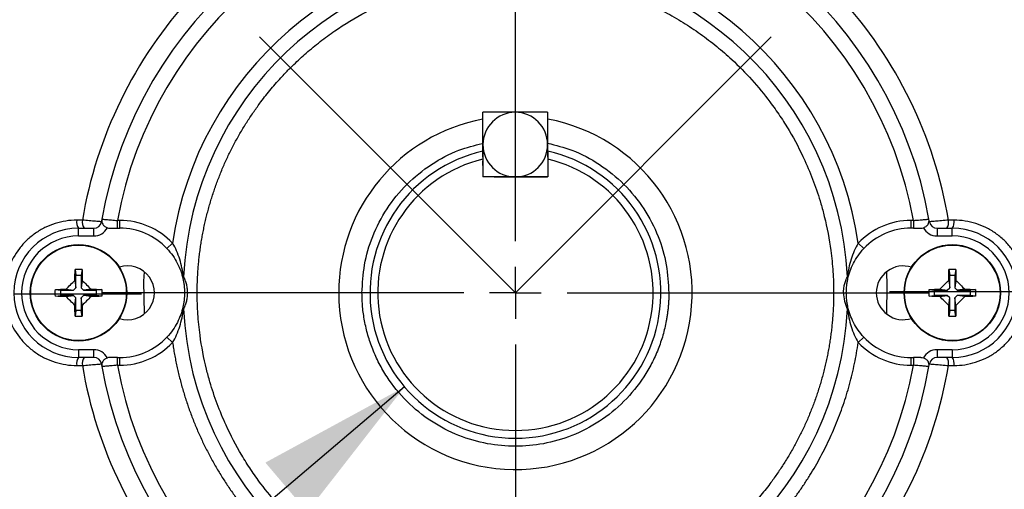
# Model space of a CAD drawing. Header units: inches. Extents: x 1.3 to 88, y 0 to 57.3.
# Tile 27 of 31: x 69.2 to 73, y 26.1 to 27.9. Entities that reach past the tile are written whole.
import ezdxf

# ---------------------------------------------------------------- set-up
doc = ezdxf.new("R2010")
doc.units = ezdxf.units.IN
doc.header["$LTSCALE"] = 2
doc.header["$MEASUREMENT"] = 0
doc.linetypes.add('SLD-Center', pattern=[1.45, 0.7, -0.25, 0.25, -0.25])
doc.linetypes.add('SLD-Solid', pattern=[0])
doc.layers.add('CENTER', color=40, linetype='SLD-Center')
doc.layers.add('DIMENSIONS', color=140, linetype='SLD-Solid', lineweight=25)
doc.styles.add('SLDTEXTSTYLE0', font='GOTHIC.TTF', dxfattribs={"width": 0.913})
doc.dimstyles.new('SLDDIMSTYLE3', dxfattribs={"dimtxt": 0.5, "dimasz": 0.6, "dimexe": 0, "dimexo": 0.0625, "dimgap": 0.125, "dimtad": 0, "dimtih": 1, "dimtoh": 1, "dimrnd": 1e-09, "dimzin": 12, "dimdsep": 46, "dimtxsty": 'SLDTEXTSTYLE0', "dimsah": 1, "dimcen": 0.09, "dimadec": 0, "dimazin": 3, "dimtfac": 1, "dimtofl": 0, "dimtmove": 0, "dimatfit": 3, "dimfxl": 0, "dimfrac": 2, "dimtolj": 1, "dimtzin": 12, "dimarcsym": 0})
doc.dimstyles.new('SLDDIMSTYLE6', dxfattribs={"dimtxt": 0.5, "dimasz": 0.6, "dimexe": 0, "dimexo": 0.0625, "dimgap": 0.125, "dimtad": 0, "dimtih": 1, "dimtoh": 1, "dimrnd": 1e-09, "dimzin": 12, "dimdsep": 46, "dimtxsty": 'SLDTEXTSTYLE0', "dimsah": 1, "dimcen": 0, "dimadec": 0, "dimazin": 3, "dimtfac": 1, "dimtofl": 0, "dimtmove": 0, "dimatfit": 3, "dimfxl": 0, "dimfrac": 2, "dimtolj": 1, "dimtzin": 12, "dimarcsym": 0})
doc.dimstyles.new('SLDDIMSTYLE7', dxfattribs={"dimtxt": 0.5, "dimasz": 0.6, "dimexe": 0, "dimexo": 0.0625, "dimgap": 0.125, "dimtad": 0, "dimtih": 1, "dimtoh": 1, "dimdec": 4, "dimlfac": 2, "dimzin": 4, "dimdsep": 46, "dimtxsty": 'SLDTEXTSTYLE0', "dimsah": 1, "dimcen": 0.09, "dimazin": 1, "dimtfac": 1, "dimtofl": 0, "dimtmove": 0, "dimatfit": 3, "dimfxl": 0, "dimfrac": 2, "dimtolj": 1, "dimtzin": 12, "dimarcsym": 0})
doc.dimstyles.new('SLDDIMSTYLE8', dxfattribs={"dimtxt": 0.5, "dimasz": 0.6, "dimexe": 0, "dimexo": 0.0625, "dimgap": 0.125, "dimtad": 0, "dimtih": 1, "dimtoh": 1, "dimrnd": 1e-09, "dimzin": 12, "dimdsep": 46, "dimtxsty": 'SLDTEXTSTYLE0', "dimsah": 1, "dimcen": 0, "dimadec": 0, "dimazin": 3, "dimtfac": 1, "dimtofl": 0, "dimtmove": 0, "dimatfit": 3, "dimfxl": 0, "dimfrac": 2, "dimtolj": 1, "dimtzin": 12, "dimarcsym": 0})

# ---------------------------------------------------------------- blocks, each defined once
blk = doc.blocks.new('_D_14')
at = {"layer": 'DIMENSIONS'}
for p, q in [((76.5956, 30.6726), (76.4433, 30.6726)), ((76.4433, 30.6726), (76.4433, 29.8788)), ((78.2581, 30.6726), (78.4105, 30.6726)), ((78.4105, 30.6726), (78.4105, 29.8788)), ((74.0972, 28.8465), (75.7284, 29.9521)), ((75.7284, 29.9521), (76.1659, 29.9521)), ((76.4433, 29.8788), (76.5956, 29.8788)), ((78.4105, 29.8788), (78.2581, 29.8788))]:
    blk.add_line(p, q, dxfattribs=at)
blk.add_solid([(74.0972, 28.8465), (74.664, 29.0796), (74.5237, 29.2866)], dxfattribs=at)
at = {"layer": 'DIMENSIONS', "char_height": 0.5, "attachment_point": 1, "style": 'SLDTEXTSTYLE0'}
for s, insert in [('%%c', (76.4033, 31.4128)), ('7.25', (77.1574, 31.4128)), ('184.2', (76.5956, 30.5175)), ('B.C.', (76.78, 29.6222))]:
    blk.add_mtext(s, dxfattribs=dict(at, insert=insert))
blk = doc.blocks.new('_D_15')
at = {"layer": 'DIMENSIONS'}
blk.add_line((71.0962, 31.2625), (71.0962, 33.1931), dxfattribs=at)
for start, end in [(90, 103.02315), (120.77951, 135)]:
    blk.add_arc((71.0962, 26.8125), 6.1306, start, end, dxfattribs=at)
for points in [[(71.0962, 32.9431), (70.4908, 33.0387), (70.503, 32.789)], [(66.7612, 31.1475), (67.2896, 31.458), (67.1216, 31.6432)]]:
    blk.add_solid(points, dxfattribs=at)
at = {"layer": 'DIMENSIONS', "insert": (67.7855, 32.7182), "char_height": 0.5, "attachment_point": 1, "style": 'SLDTEXTSTYLE0'}
blk.add_mtext('45.00°', dxfattribs=at)
blk = doc.blocks.new('_D_16')
at = {"layer": 'DIMENSIONS'}
blk.add_line((71.0962, 31.2625), (71.0962, 33.1931), dxfattribs=at)
for start, end in [(76.97685, 90), (45, 59.22049)]:
    blk.add_arc((71.0962, 26.8125), 6.1306, start, end, dxfattribs=at)
for points in [[(71.0962, 32.9431), (71.6893, 32.789), (71.7015, 33.0387)], [(75.4312, 31.1475), (75.0707, 31.6432), (74.9027, 31.458)]]:
    blk.add_solid(points, dxfattribs=at)
at = {"layer": 'DIMENSIONS', "insert": (72.4777, 32.7182), "char_height": 0.5, "attachment_point": 1, "style": 'SLDTEXTSTYLE0'}
blk.add_mtext('45.00°', dxfattribs=at)
blk = doc.blocks.new('_D_18')
at = {"layer": 'DIMENSIONS'}
for p, q in [((71.1962, 32.7492), (80.8206, 32.7492)), ((80.5706, 32.7492), (80.5706, 28.3676)), ((79.7393, 27.6195), (79.587, 27.6195)), ((79.587, 27.6195), (79.587, 26.8257)), ((81.4018, 27.6195), (81.5542, 27.6195)), ((81.5542, 27.6195), (81.5542, 26.8257)), ((79.587, 26.8257), (79.7393, 26.8257)), ((81.5542, 26.8257), (81.4018, 26.8257)), ((80.5706, 22.3425), (80.5706, 26.7242)), ((75.3962, 22.3425), (80.8206, 22.3425))]:
    blk.add_line(p, q, dxfattribs=at)
for points in [[(80.5706, 32.7492), (80.4456, 32.1492), (80.6956, 32.1492)], [(80.5706, 22.3425), (80.6956, 22.9425), (80.4456, 22.9425)]]:
    blk.add_solid(points, dxfattribs=at)
at = {"layer": 'DIMENSIONS', "char_height": 0.5, "attachment_point": 1, "style": 'SLDTEXTSTYLE0'}
for s, insert in [('10.41', (79.7393, 28.3597)), ('264.3', (79.7393, 27.4644))]:
    blk.add_mtext(s, dxfattribs=dict(at, insert=insert))
blk = doc.blocks.new('_D_21')
at = {"layer": 'DIMENSIONS'}
for p, q in [((65.7087, 27.575), (65.7087, 34.4385)), ((71.0962, 31.2625), (71.0962, 34.4385)), ((67.5712, 34.2621), (67.4188, 34.2621)), ((67.4188, 34.2621), (67.4188, 33.4683)), ((69.2337, 34.2621), (69.386, 34.2621)), ((69.386, 34.2621), (69.386, 33.4683)), ((65.7087, 34.1885), (67.1652, 34.1885)), ((71.0962, 34.1885), (69.6396, 34.1885)), ((67.4188, 33.4683), (67.5712, 33.4683)), ((69.386, 33.4683), (69.2337, 33.4683))]:
    blk.add_line(p, q, dxfattribs=at)
for points in [[(65.7087, 34.1885), (66.3087, 34.0635), (66.3087, 34.3135)], [(71.0962, 34.1885), (70.4962, 34.3135), (70.4962, 34.0635)]]:
    blk.add_solid(points, dxfattribs=at)
at = {"layer": 'DIMENSIONS', "char_height": 0.5, "attachment_point": 1, "style": 'SLDTEXTSTYLE0'}
for s, insert in [('5.39', (67.7559, 35.0023)), ('136.8', (67.5712, 34.107))]:
    blk.add_mtext(s, dxfattribs=dict(at, insert=insert))
blk = doc.blocks.new('_D_23')
at = {"layer": 'DIMENSIONS'}
for p, q in [((64.5307, 28.4125), (64.5307, 37.9366)), ((76.0037, 33.0492), (76.0037, 37.9366)), ((69.4359, 37.7602), (69.2836, 37.7602)), ((69.2836, 37.7602), (69.2836, 36.9665)), ((71.0984, 37.7602), (71.2507, 37.7602)), ((71.2507, 37.7602), (71.2507, 36.9665)), ((64.5307, 37.6866), (69.03, 37.6866)), ((76.0037, 37.6866), (71.5043, 37.6866)), ((69.2836, 36.9665), (69.4359, 36.9665)), ((71.2507, 36.9665), (71.0984, 36.9665)), ((76.0037, 31.895), (76.0037, 32.4492)), ((76.0037, 30.2521), (76.0037, 31.295)), ((76.0037, 28.0228), (76.0037, 29.6521)), ((76.0037, 26.9125), (76.0037, 27.4228))]:
    blk.add_line(p, q, dxfattribs=at)
for points in [[(64.5307, 37.6866), (65.1307, 37.5616), (65.1307, 37.8116)], [(76.0037, 37.6866), (75.4037, 37.8116), (75.4037, 37.5616)]]:
    blk.add_solid(points, dxfattribs=at)
at = {"layer": 'DIMENSIONS', "char_height": 0.5, "attachment_point": 1, "style": 'SLDTEXTSTYLE0'}
for s, insert in [('11.47', (69.4359, 38.5005)), ('291.4', (69.4359, 37.6052))]:
    blk.add_mtext(s, dxfattribs=dict(at, insert=insert))
blk = doc.blocks.new('_D_27')
at = {"layer": 'DIMENSIONS'}
for p, q in [((70.6672, 26.4486), (67.2397, 23.5404)), ((65.0696, 23.6141), (64.9172, 23.6141)), ((64.9172, 23.6141), (64.9172, 22.8203)), ((66.3626, 23.6141), (66.515, 23.6141)), ((66.515, 23.6141), (66.515, 22.8203)), ((67.2397, 23.5404), (66.7397, 23.5404)), ((64.9172, 22.8203), (65.0696, 22.8203)), ((66.515, 22.8203), (66.3626, 22.8203))]:
    blk.add_line(p, q, dxfattribs=at)
blk.add_solid([(70.6672, 26.4486), (70.1289, 26.1557), (70.2906, 25.9651)], dxfattribs=at)
at = {"layer": 'DIMENSIONS', "char_height": 0.5, "attachment_point": 1, "style": 'SLDTEXTSTYLE0'}
for s, insert in [('%%c', (64.6925, 24.3543)), ('1.13', (65.4466, 24.3543)), ('28.6', (65.0696, 23.459))]:
    blk.add_mtext(s, dxfattribs=dict(at, insert=insert))
blk = doc.blocks.new('_D_30')
at = {"layer": 'DIMENSIONS'}
for p, q in [((76.5956, 27.7964), (76.4433, 27.7964)), ((76.4433, 27.7964), (76.4433, 27.0026)), ((78.2581, 27.7964), (78.4105, 27.7964)), ((78.4105, 27.7964), (78.4105, 27.0026)), ((74.164, 27.4073), (75.7909, 27.7228)), ((75.7909, 27.7228), (76.2909, 27.7228)), ((76.4433, 27.0026), (76.5956, 27.0026)), ((78.4105, 27.0026), (78.2581, 27.0026))]:
    blk.add_line(p, q, dxfattribs=at)
blk.add_solid([(74.164, 27.4073), (74.7768, 27.3988), (74.7293, 27.6442)], dxfattribs=at)
at = {"layer": 'DIMENSIONS', "char_height": 0.5, "attachment_point": 1, "style": 'SLDTEXTSTYLE0'}
for s, insert in [('%%c', (76.4033, 28.5366)), ('6.25', (77.1574, 28.5366)), ('158.8', (76.5956, 27.6413))]:
    blk.add_mtext(s, dxfattribs=dict(at, insert=insert))
blk = doc.blocks.new('SW_CENTERMARKSYMBOL_5')
at = {"layer": 'CENTER', "color": 0}
for p, q in [((0, 0.2), (0, 4.35)), ((0, 0), (0, 0.1)), ((-0.2, 0), (-4.35, 0)), ((0, 0), (-0.1, 0)), ((0, 0), (0, -0.1)), ((0, 0), (0.1, 0)), ((0.2, 0), (4.35, 0)), ((0, -0.2), (0, -4.35))]:
    blk.add_line(p, q, dxfattribs=at)

msp = doc.modelspace()

# ---------------------------------------------------------------- linework, layer by layer
for p, q in [((70.970654, 27.329984), (70.970654, 27.260985)), ((70.970654, 27.304794), (70.970654, 27.323061)), ((71.221654, 27.329984), (71.221654, 27.260985)), ((71.221654, 27.260985), (70.970654, 27.260985)), ((69.420945, 27.093613), (69.399428, 27.093599)), ((69.494579, 27.087409), (69.496411, 27.087095)), ((69.497568, 27.09765), (69.495931, 27.091779)), ((69.496389, 27.097751), (69.498645, 27.09756)), ((69.556405, 27.062485), (69.556405, 27.092485)), ((69.566154, 27.092485), (69.556405, 27.092485)), ((69.566154, 27.062485), (69.566154, 27.092485)), ((72.635902, 27.092485), (72.626154, 27.092485)), ((72.626154, 27.092485), (72.626154, 27.062485)), ((72.635902, 27.092485), (72.635902, 27.062485)), ((72.693662, 27.09756), (72.695919, 27.097751)), ((72.695896, 27.087095), (72.697728, 27.087409)), ((72.792879, 27.093599), (72.771362, 27.093613)), ((69.406154, 27.032485), (69.406154, 27.062485)), ((69.406154, 27.062485), (69.465011, 27.062485)), ((69.465011, 27.032485), (69.465011, 27.062485)), ((69.556405, 27.062485), (69.566154, 27.062485)), ((72.635902, 27.062485), (72.626154, 27.062485)), ((72.727296, 27.062485), (72.727296, 27.032485)), ((72.727296, 27.062485), (72.786154, 27.062485)), ((72.786154, 27.032485), (72.786154, 27.062485)), ((69.406154, 27.032485), (69.465011, 27.032485)), ((69.748139, 26.983894), (69.769977, 27.004464)), ((72.42233, 27.004464), (72.444168, 26.983894)), ((72.727296, 27.032485), (72.786154, 27.032485)), ((69.392692, 26.902208), (69.396135, 26.881253)), ((69.419615, 26.902208), (69.416173, 26.881253)), ((72.772692, 26.902208), (72.776135, 26.881253)), ((72.799615, 26.902208), (72.796173, 26.881253)), ((69.392316, 26.860888), (69.396135, 26.831837)), ((69.396135, 26.831837), (69.396135, 26.881253)), ((69.396135, 26.881253), (69.416173, 26.881253)), ((69.416173, 26.881253), (69.416173, 26.831837)), ((69.419991, 26.860888), (69.416173, 26.831837)), ((72.772316, 26.860888), (72.776135, 26.831837)), ((72.776135, 26.831837), (72.776135, 26.881253)), ((72.776135, 26.881253), (72.796173, 26.881253)), ((72.796173, 26.881253), (72.796173, 26.831837)), ((72.799991, 26.860888), (72.796173, 26.831837)), ((69.31643, 26.825946), (69.337385, 26.822504)), ((69.337385, 26.822504), (69.386801, 26.822504)), ((69.337385, 26.802466), (69.337385, 26.822504)), ((69.35775, 26.826322), (69.386801, 26.822504)), ((69.386801, 26.822504), (69.396135, 26.831837)), ((69.416173, 26.831837), (69.425506, 26.822504)), ((69.454557, 26.826322), (69.425506, 26.822504)), ((69.425506, 26.822504), (69.474922, 26.822504)), ((69.495877, 26.825946), (69.474922, 26.822504)), ((69.474922, 26.822504), (69.474922, 26.802466)), ((72.69643, 26.825946), (72.717385, 26.822504)), ((72.717385, 26.822504), (72.766801, 26.822504)), ((72.717385, 26.802466), (72.717385, 26.822504)), ((72.73775, 26.826322), (72.766801, 26.822504)), ((72.766801, 26.822504), (72.776135, 26.831837)), ((72.796173, 26.831837), (72.805506, 26.822504)), ((72.834557, 26.826322), (72.805506, 26.822504)), ((72.805506, 26.822504), (72.854922, 26.822504)), ((72.875877, 26.825946), (72.854922, 26.822504)), ((72.854922, 26.822504), (72.854922, 26.802466)), ((69.31643, 26.799023), (69.337385, 26.802466)), ((69.386801, 26.802466), (69.337385, 26.802466)), ((69.35775, 26.798647), (69.386801, 26.802466)), ((69.396135, 26.793132), (69.386801, 26.802466)), ((69.392316, 26.764081), (69.396135, 26.793132)), ((69.396135, 26.743716), (69.396135, 26.793132)), ((69.425506, 26.802466), (69.416173, 26.793132)), ((69.419991, 26.764081), (69.416173, 26.793132)), ((69.416173, 26.793132), (69.416173, 26.743716)), ((69.454557, 26.798647), (69.425506, 26.802466)), ((69.474922, 26.802466), (69.425506, 26.802466)), ((69.495877, 26.799023), (69.474922, 26.802466)), ((72.69643, 26.799023), (72.717385, 26.802466)), ((72.766801, 26.802466), (72.717385, 26.802466)), ((72.73775, 26.798647), (72.766801, 26.802466)), ((72.776135, 26.793132), (72.766801, 26.802466)), ((72.772316, 26.764081), (72.776135, 26.793132)), ((72.776135, 26.743716), (72.776135, 26.793132)), ((72.805506, 26.802466), (72.796173, 26.793132)), ((72.799991, 26.764081), (72.796173, 26.793132)), ((72.796173, 26.793132), (72.796173, 26.743716)), ((72.834557, 26.798647), (72.805506, 26.802466)), ((72.854922, 26.802466), (72.805506, 26.802466)), ((72.875877, 26.799023), (72.854922, 26.802466)), ((69.396135, 26.743716), (69.392692, 26.722761)), ((69.416173, 26.743716), (69.396135, 26.743716)), ((69.419615, 26.722761), (69.416173, 26.743716)), ((72.776135, 26.743716), (72.772692, 26.722761)), ((72.796173, 26.743716), (72.776135, 26.743716)), ((72.799615, 26.722761), (72.796173, 26.743716)), ((69.769977, 26.620505), (69.748139, 26.641075)), ((72.444168, 26.641075), (72.42233, 26.620505)), ((69.465011, 26.592485), (69.406154, 26.592485)), ((69.406154, 26.592485), (69.406154, 26.562485)), ((69.465011, 26.562485), (69.465011, 26.592485)), ((72.727296, 26.592485), (72.727296, 26.562485)), ((72.786154, 26.592485), (72.727296, 26.592485)), ((72.786154, 26.592485), (72.786154, 26.562485)), ((69.465011, 26.562485), (69.406154, 26.562485)), ((69.556405, 26.532485), (69.556405, 26.562485)), ((69.556405, 26.562485), (69.566154, 26.562485)), ((69.566154, 26.532485), (69.566154, 26.562485)), ((72.626154, 26.562485), (72.626154, 26.532485)), ((72.626154, 26.562485), (72.635902, 26.562485)), ((72.635902, 26.562485), (72.635902, 26.532485)), ((72.786154, 26.562485), (72.727296, 26.562485)), ((69.399428, 26.53137), (69.420945, 26.531356)), ((69.496411, 26.537875), (69.494579, 26.53756)), ((69.498645, 26.52741), (69.496389, 26.527218)), ((69.556405, 26.532485), (69.566154, 26.532485)), ((72.626154, 26.532485), (72.635902, 26.532485)), ((72.695919, 26.527218), (72.693662, 26.52741)), ((72.694739, 26.52732), (72.696376, 26.53319)), ((72.697728, 26.53756), (72.695896, 26.537875)), ((72.771362, 26.531356), (72.792879, 26.53137))]:
    msp.add_line(p, q)
at = {"flags": 128}
for points in [[(69.660957, 26.731142), (69.659375, 26.858015), (69.660957, 26.893827)], [(72.53135, 26.893827), (72.533385, 26.840275), (72.53135, 26.731142)]]:
    msp.add_lwpolyline(points, dxfattribs=at)
for centre, radius in [((71.096154, 26.812485), 4.405), ((71.096154, 26.812485), 4.25), ((71.096154, 26.812485), 3.125), ((69.406154, 26.812485), 0.1865), ((69.406154, 26.812485), 0.184864), ((72.786154, 26.812485), 0.1865), ((72.786154, 26.812485), 0.184864)]:
    msp.add_circle(centre, radius)
for centre, radius, start, end in [((71.096154, 26.812485), 1.625, 10.110584, 169.889416), ((71.096154, 26.812485), 1.565, 10.306495, 169.693505), ((71.096154, 26.812485), 1.34, 8.236994, 171.763006), ((71.096154, 26.812485), 1.285456, 2.77552, 177.22448), ((71.096154, 26.812485), 1.698634, 137.540814, 170.47357), ((71.096154, 26.812485), 1.698634, 9.52643, 42.459186), ((71.095654, 27.385985), 0.125, 90, 180), ((71.095654, 27.385985), 0.125, 0, 90), ((71.096154, 26.812485), 3.078634, 167.477894, 252.522106), ((71.096154, 26.812485), 0.6835, 180, 79.421843), ((71.096154, 26.812485), 0.6835, 100.646385, 180), ((71.096154, 26.812485), 3.078634, 287.477894, 12.522106), ((71.095654, 27.385985), 0.125, 180, 270), ((71.095654, 27.385985), 0.125, 270, 0), ((71.096154, 26.812485), 0.5625, 102.89183, 77.10817), ((71.096154, 26.812485), 0.5325, 103.631754, 76.368246), ((69.43949, 27.085974), 0.040781, 169.224263, 215.16896), ((69.461037, 27.085981), 0.040812, 169.22294, 215.151462), ((69.465011, 27.092485), 0.03, 270, 350.259605), ((71.096154, 26.812485), 1.625, 169.889416, 170.259605), ((69.525923, 27.092485), 0.03, 169.889416, 209.096251), ((69.566154, 26.812485), 0.28, 43.285928, 90), ((72.626154, 26.812485), 0.28, 90, 136.714072), ((72.666384, 27.092485), 0.03, 330.903749, 10.110584), ((71.096154, 26.812485), 1.625, 9.740395, 10.110584), ((72.727296, 27.092485), 0.03, 189.740395, 270), ((72.73127, 27.085981), 0.040812, 324.848538, 10.77706), ((72.752817, 27.085974), 0.040781, 324.831041, 10.775737), ((69.406154, 26.812485), 0.25, 90, 270), ((69.465011, 27.092485), 0.06, 270, 331.656639), ((69.566154, 26.812485), 0.25, 43.285928, 90), ((72.626154, 26.812485), 0.25, 90, 136.714072), ((72.727296, 27.092485), 0.06, 208.342535, 270), ((72.786154, 26.812485), 0.25, 270, 90), ((69.406154, 26.812485), 0.22, 90, 270), ((72.786154, 26.812485), 0.22, 270, 90), ((69.596154, 26.812485), 0.104, 252.11978, 107.88022), ((72.596154, 26.812485), 0.104, 72.11978, 180), ((69.819982, 26.868518), 0.009954, 141.381345, 189.458305), ((72.372325, 26.868518), 0.009954, 350.541695, 38.618655), ((72.596154, 26.812485), 0.104, 180, 287.88022), ((69.819982, 26.756451), 0.009954, 170.541695, 218.618655), ((71.096154, 26.812485), 1.285456, 182.77552, 357.22448), ((72.372325, 26.756451), 0.009954, 321.381346, 9.458306), ((69.566154, 26.812485), 0.25, 270, 316.714072), ((72.626154, 26.812485), 0.25, 223.285928, 270), ((69.465011, 26.532485), 0.06, 28.342535, 90), ((69.566154, 26.812485), 0.28, 270, 316.714072), ((72.626154, 26.812485), 0.28, 223.285928, 270), ((72.727296, 26.532485), 0.06, 90, 151.656639), ((69.43949, 26.538995), 0.040781, 144.831041, 190.775737), ((69.461037, 26.538988), 0.040812, 144.848538, 190.77706), ((69.465011, 26.532485), 0.03, 9.740395, 90), ((72.727296, 26.532485), 0.03, 90, 170.259605), ((72.73127, 26.538988), 0.040812, 349.22294, 35.151462), ((72.752817, 26.538995), 0.040781, 349.224263, 35.16896), ((71.096154, 26.812485), 1.698634, 189.52643, 222.459186), ((71.096154, 26.812485), 1.625, 189.740395, 190.110584), ((69.525923, 26.532485), 0.03, 150.903749, 190.110584), ((71.096154, 26.812485), 1.625, 190.110584, 349.889416), ((71.096154, 26.812485), 1.565, 190.306495, 349.693505), ((71.096154, 26.812485), 1.698634, 317.540814, 350.47357), ((72.666384, 26.532485), 0.03, 349.889416, 29.096251), ((71.096154, 26.812485), 1.625, 349.889416, 350.259605)]:
    msp.add_arc(centre, radius, start, end)
for points, knots in [([(69.865241, 26.812485), (69.865281, 26.820028), (69.865361, 26.835116), (69.866008, 26.857739), (69.867042, 26.880348), (69.868499, 26.902933), (69.870369, 26.925488), (69.872654, 26.948004), (69.875352, 26.970475), (69.878463, 26.992893), (69.881986, 27.015249), (69.885919, 27.037537), (69.890261, 27.059749), (69.89501, 27.081877), (69.900166, 27.103914), (69.905726, 27.125853), (69.911688, 27.147685), (69.918051, 27.169405), (69.924812, 27.191003), (69.931969, 27.212474), (69.93952, 27.23381), (69.947461, 27.255003), (69.955791, 27.276047), (69.964506, 27.296934), (69.973604, 27.317657), (69.983081, 27.338209), (69.992934, 27.358584), (70.003161, 27.378774), (70.013756, 27.398772), (70.024718, 27.418573), (70.036042, 27.438168), (70.047724, 27.457553), (70.059761, 27.476719), (70.072148, 27.49566), (70.084881, 27.514371), (70.097956, 27.532844), (70.119646, 27.562325), (70.151051, 27.601989), (70.184246, 27.639702), (70.213781, 27.670953), (70.244159, 27.701444), (70.287766, 27.741547), (70.340442, 27.784967), (70.415769, 27.840167), (70.522602, 27.905125), (70.748023, 28.00685), (71.001099, 28.052433), (71.246889, 28.03722), (71.395453, 28.009641), (71.539465, 27.964106), (71.655426, 27.911084), (71.745234, 27.859396), (71.811867, 27.815038), (71.874645, 27.767029), (71.941974, 27.708426), (72.011883, 27.637551), (72.07293, 27.563292), (72.120002, 27.496878), (72.166851, 27.42251), (72.211173, 27.337789), (72.244946, 27.256324), (72.264776, 27.200004), (72.278706, 27.155227), (72.298666, 27.081131), (72.312778, 27.00682), (72.321166, 26.935214), (72.324552, 26.894379), (72.326673, 26.853454), (72.326935, 26.826141), (72.327066, 26.812485)], [0, 0, 0, 0, 0.0058572, 0.0117144, 0.01757159, 0.02342879, 0.02928599, 0.03514319, 0.04100039, 0.04685759, 0.05271478, 0.05857198, 0.06442918, 0.07028638, 0.07614358, 0.08200077, 0.08785797, 0.09371517, 0.09957237, 0.10542957, 0.11128677, 0.11714396, 0.12300116, 0.12885836, 0.13471556, 0.14057276, 0.14642995, 0.15228715, 0.15814435, 0.16400155, 0.16985875, 0.17571595, 0.18157314, 0.18743034, 0.19328754, 0.19914474, 0.20500194, 0.22170451, 0.23840706, 0.24399157, 0.25508988, 0.27181884, 0.28996987, 0.30806328, 0.34429828, 0.38679904, 0.49975544, 0.53875339, 0.57775139, 0.61674939, 0.65574734, 0.67648445, 0.69715727, 0.71785383, 0.73780347, 0.76642232, 0.79504105, 0.81233828, 0.82959889, 0.86325832, 0.88641964, 0.89801482, 0.90960985, 0.92282015, 0.95758773, 0.9681908, 0.97879387, 0.98939694, 1, 1, 1, 1]), ([(70.970654, 27.385985), (70.970654, 27.397597), (70.970654, 27.408926), (70.970654, 27.431137), (70.970654, 27.441989), (70.970654, 27.47301), (70.970654, 27.492251), (70.970654, 27.510985)], [0, 0, 0, 0, 0.25, 0.25, 0.5, 0.5, 1, 1, 1, 1]), ([(71.095654, 27.510985), (71.084041, 27.510985), (71.072712, 27.510985), (71.050501, 27.510985), (71.03965, 27.510985), (71.008628, 27.510985), (70.989387, 27.510985), (70.970654, 27.510985)], [0, 0, 0, 0, 0.25, 0.25, 0.5, 0.5, 1, 1, 1, 1]), ([(71.220654, 27.510985), (71.201939, 27.510985), (71.182738, 27.510985), (71.151912, 27.510985), (71.141288, 27.510985), (71.11884, 27.510985), (71.107321, 27.510985), (71.095654, 27.510985)], [0, 0, 0, 0, 0.5, 0.5, 0.75, 0.75, 1, 1, 1, 1]), ([(71.220654, 27.510985), (71.220654, 27.49227), (71.220654, 27.473069), (71.220654, 27.442243), (71.220654, 27.431619), (71.220654, 27.409171), (71.220654, 27.397652), (71.220654, 27.385985)], [0, 0, 0, 0, 0.5, 0.5, 0.75, 0.75, 1, 1, 1, 1]), ([(70.502654, 26.812485), (70.504579, 26.848683), (70.508546, 26.923247), (70.541564, 27.03387), (70.596327, 27.140197), (70.673489, 27.235258), (70.768507, 27.311815), (70.868175, 27.365516), (70.937485, 27.382709), (70.967954, 27.390267)], [0, 0, 0, 0, 0.13534251, 0.27879199, 0.42820522, 0.58078922, 0.73337322, 0.88278646, 1, 1, 1, 1]), ([(70.970654, 27.336874), (70.970654, 27.342522), (70.970654, 27.357981), (70.970654, 27.375112), (70.970654, 27.385985)], [0, 0, 0, 0, 0.365318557, 1, 1, 1, 1]), ([(71.220654, 27.391331), (71.25238, 27.383487), (71.322957, 27.366037), (71.42381, 27.311843), (71.518816, 27.23525), (71.595981, 27.140199), (71.650743, 27.033869), (71.683761, 26.923247), (71.687728, 26.848683), (71.689654, 26.812485)], [0, 0, 0, 0, 0.121433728, 0.27013269, 0.421987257, 0.573841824, 0.722540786, 0.865304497, 1, 1, 1, 1]), ([(71.220654, 27.385985), (71.220654, 27.370316), (71.220654, 27.352919), (71.220654, 27.338259), (71.220654, 27.336802)], [0, 0, 0, 0, 0.90060964, 1, 1, 1, 1]), ([(71.014463, 27.260985), (71.026837, 27.260985), (71.039624, 27.260985), (71.060009, 27.260985), (71.067065, 27.260985), (71.081248, 27.260985), (71.088411, 27.260985), (71.095654, 27.260985)], [0, 0, 0, 0, 0.5, 0.5, 0.75, 0.75, 1, 1, 1, 1]), ([(71.095654, 27.260985), (71.107266, 27.260985), (71.118595, 27.260985), (71.140806, 27.260985), (71.151658, 27.260985), (71.182679, 27.260985), (71.20192, 27.260985), (71.220654, 27.260985)], [0, 0, 0, 0, 0.25, 0.25, 0.5, 0.5, 1, 1, 1, 1]), ([(69.399428, 27.093599), (69.370923, 27.093581), (69.343069, 27.089291), (69.302304, 27.076485), (69.288946, 27.071132), (69.263471, 27.058596), (69.25124, 27.051381), (69.227812, 27.035025), (69.216544, 27.0258), (69.195797, 27.005951), (69.186238, 26.995291), (69.160009, 26.961107), (69.145743, 26.935094), (69.135895, 26.907654)], [0, 0, 0, 0, 0.25, 0.25, 0.375, 0.375, 0.5, 0.5, 0.625, 0.625, 0.75, 0.75, 1, 1, 1, 1]), ([(69.494579, 27.087409), (69.494579, 27.087409), (69.492468, 27.087591), (69.48458, 27.088268), (69.478759, 27.088767), (69.468191, 27.089664), (69.464308, 27.089993), (69.45624, 27.090674), (69.451996, 27.091031), (69.438809, 27.092135), (69.429815, 27.092882), (69.420945, 27.093613)], [0, 0, 0, 0, 0.25, 0.25, 0.5, 0.5, 0.625, 0.625, 0.75, 0.75, 1, 1, 1, 1]), ([(69.498645, 27.09756), (69.499127, 27.097519), (69.500126, 27.097436), (69.506185, 27.096909), (69.51612, 27.096041), (69.533006, 27.094569), (69.548612, 27.093179), (69.556405, 27.092485)], [0, 0, 0, 0, 0.13577495, 0.28149712, 0.43087611, 0.71577421, 1, 1, 1, 1]), ([(72.635902, 27.092485), (72.64064, 27.092911), (72.649565, 27.093714), (72.664328, 27.095033), (72.676879, 27.096097), (72.686121, 27.09691), (72.692181, 27.097436), (72.69318, 27.097519), (72.693662, 27.09756)], [0, 0, 0, 0, 0.17291433, 0.32569536, 0.56989277, 0.71899767, 0.8644573, 1, 1, 1, 1]), ([(72.771362, 27.093613), (72.762672, 27.092897), (72.753447, 27.09213), (72.736024, 27.090672), (72.727694, 27.089968), (72.717138, 27.089071), (72.713873, 27.088793), (72.70822, 27.08831), (72.705802, 27.088103), (72.699816, 27.087589), (72.697728, 27.087409), (72.697728, 27.087409)], [0, 0, 0, 0, 0.25, 0.25, 0.5, 0.5, 0.625, 0.625, 0.75, 0.75, 1, 1, 1, 1]), ([(73.056412, 26.907654), (73.046522, 26.935212), (73.032714, 26.960481), (73.006309, 26.995018), (72.996623, 27.005828), (72.975965, 27.025622), (72.964935, 27.034686), (72.941467, 27.051133), (72.929012, 27.058499), (72.90352, 27.071064), (72.890386, 27.076339), (72.863347, 27.084884), (72.849356, 27.088158), (72.821276, 27.092495), (72.80713, 27.09359), (72.792879, 27.093599)], [0, 0, 0, 0, 0.25, 0.25, 0.375, 0.375, 0.5, 0.5, 0.625, 0.625, 0.75, 0.75, 0.875, 0.875, 1, 1, 1, 1]), ([(69.517819, 27.064), (69.513651, 27.065332), (69.50984, 27.06744), (69.503664, 27.072307), (69.501301, 27.075035), (69.499709, 27.077896)], [0, 0, 0, 0, 0.5, 0.5, 1, 1, 1, 1]), ([(69.527666, 27.062485), (69.529758, 27.062485), (69.533754, 27.062485), (69.543993, 27.062485), (69.550183, 27.062485), (69.556405, 27.062485)], [0, 0, 0, 0, 0.5, 0.5, 1, 1, 1, 1]), ([(72.635902, 27.062485), (72.642124, 27.062485), (72.648314, 27.062485), (72.658553, 27.062485), (72.662549, 27.062485), (72.664642, 27.062485)], [0, 0, 0, 0, 0.5, 0.5, 1, 1, 1, 1]), ([(72.692599, 27.077896), (72.691005, 27.075033), (72.688645, 27.07231), (72.68249, 27.067456), (72.678664, 27.065335), (72.674489, 27.064)], [0, 0, 0, 0, 0.5, 0.5, 1, 1, 1, 1]), ([(69.812205, 26.87473), (69.809215, 26.897828), (69.804462, 26.920741), (69.79417, 26.953549), (69.790169, 26.964345), (69.780921, 26.98522), (69.775764, 26.995114), (69.769977, 27.004464)], [0, 0, 0, 0, 0.5, 0.5, 0.75, 0.75, 1, 1, 1, 1]), ([(72.42233, 27.004464), (72.416504, 26.99505), (72.4113, 26.985037), (72.402123, 26.964297), (72.398086, 26.95341), (72.387737, 26.920344), (72.383097, 26.897866), (72.380102, 26.87473)], [0, 0, 0, 0, 0.25, 0.25, 0.5, 0.5, 1, 1, 1, 1]), ([(69.748139, 26.983894), (69.756427, 26.975095), (69.763887, 26.965908), (69.777363, 26.946753), (69.783248, 26.936954), (69.798478, 26.907436), (69.805645, 26.887152), (69.810164, 26.866882)], [0, 0, 0, 0, 0.25, 0.25, 0.5, 0.5, 1, 1, 1, 1]), ([(72.382143, 26.866882), (72.38667, 26.887186), (72.393669, 26.907082), (72.408983, 26.936829), (72.414921, 26.946709), (72.428294, 26.965739), (72.435823, 26.975034), (72.444168, 26.983894)], [0, 0, 0, 0, 0.5, 0.5, 0.75, 0.75, 1, 1, 1, 1]), ([(69.810164, 26.866882), (69.811059, 26.862865), (69.811923, 26.858505), (69.813434, 26.849539), (69.814082, 26.844934), (69.815627, 26.831155), (69.816151, 26.821882), (69.816156, 26.803208), (69.815626, 26.793794), (69.814076, 26.779986), (69.813429, 26.775398), (69.811919, 26.766442), (69.811056, 26.762092), (69.810164, 26.758087)], [0, 0, 0, 0, 0.125, 0.125, 0.25, 0.25, 0.5, 0.5, 0.75, 0.75, 0.875, 0.875, 1, 1, 1, 1]), ([(69.812205, 26.87473), (69.812555, 26.87399), (69.813256, 26.872509), (69.814357, 26.870083), (69.81559, 26.867237), (69.816964, 26.863847), (69.818844, 26.858861), (69.821047, 26.852343), (69.82322, 26.844437), (69.824958, 26.836401), (69.826174, 26.82848), (69.82693, 26.820487), (69.827021, 26.815166), (69.827066, 26.812485)], [0, 0, 0, 0, 0.04964843, 0.09930213, 0.14913935, 0.21537336, 0.2850081, 0.40889225, 0.53610969, 0.65357614, 0.77090371, 0.88457235, 1, 1, 1, 1]), ([(72.365241, 26.812485), (72.365261, 26.814278), (72.365302, 26.817848), (72.365639, 26.82317), (72.366271, 26.829398), (72.367369, 26.836489), (72.36911, 26.844536), (72.371288, 26.85243), (72.373486, 26.858925), (72.375363, 26.863896), (72.376913, 26.867716), (72.37852, 26.871375), (72.379575, 26.873613), (72.380102, 26.87473)], [0, 0, 0, 0, 0.07720934, 0.15373148, 0.22984732, 0.34789802, 0.46564001, 0.59249758, 0.71610897, 0.78548477, 0.85155446, 0.92588014, 1, 1, 1, 1]), ([(72.376154, 26.812485), (72.376154, 26.821812), (72.376685, 26.831215), (72.378235, 26.845007), (72.378881, 26.84959), (72.38039, 26.858536), (72.381252, 26.862882), (72.382143, 26.866882)], [0, 0, 0, 0, 0.5, 0.5, 0.75, 0.75, 1, 1, 1, 1]), ([(69.827066, 26.812485), (69.827046, 26.810691), (69.827005, 26.807121), (69.826668, 26.801799), (69.826036, 26.795571), (69.824938, 26.788481), (69.823197, 26.780433), (69.821019, 26.772539), (69.818821, 26.766044), (69.816944, 26.761073), (69.815394, 26.757253), (69.813787, 26.753594), (69.812732, 26.751356), (69.812205, 26.750239)], [0, 0, 0, 0, 0.07720934, 0.153731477, 0.22984732, 0.347898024, 0.46564001, 0.592497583, 0.716108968, 0.785484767, 0.85155446, 0.925880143, 1, 1, 1, 1]), ([(72.327066, 26.812485), (72.327026, 26.804941), (72.326946, 26.789853), (72.326299, 26.76723), (72.325265, 26.744621), (72.323808, 26.722036), (72.321938, 26.699481), (72.319653, 26.676965), (72.316955, 26.654494), (72.313844, 26.632077), (72.310322, 26.60972), (72.306389, 26.587432), (72.302046, 26.56522), (72.297297, 26.543092), (72.292141, 26.521055), (72.286581, 26.499117), (72.280619, 26.477284), (72.274256, 26.455564), (72.267495, 26.433966), (72.260338, 26.412495), (72.252788, 26.391159), (72.244846, 26.369966), (72.236516, 26.348923), (72.227801, 26.328036), (72.218704, 26.307312), (72.209226, 26.28676), (72.199373, 26.266385), (72.189147, 26.246195), (72.178551, 26.226197), (72.167589, 26.206396), (72.156265, 26.186801), (72.144583, 26.167417), (72.132547, 26.148251), (72.12016, 26.129309), (72.107427, 26.110598), (72.094352, 26.092125), (72.072661, 26.062644), (72.041257, 26.02298), (72.008062, 25.985267), (71.978527, 25.954016), (71.948149, 25.923525), (71.904541, 25.883423), (71.851865, 25.840002), (71.776538, 25.784803), (71.669705, 25.719844), (71.444284, 25.618119), (71.191208, 25.572536), (70.945418, 25.587749), (70.796854, 25.615329), (70.652842, 25.660864), (70.536882, 25.713885), (70.447074, 25.765573), (70.380441, 25.809932), (70.317662, 25.85794), (70.250333, 25.916543), (70.180424, 25.987418), (70.119377, 26.061677), (70.072305, 26.128091), (70.025456, 26.20246), (69.981134, 26.28718), (69.947361, 26.368645), (69.927531, 26.424965), (69.913601, 26.469742), (69.893641, 26.543838), (69.87953, 26.618149), (69.871141, 26.689756), (69.867756, 26.730591), (69.865634, 26.771515), (69.865372, 26.798828), (69.865241, 26.812485)], [0, 0, 0, 0, 0.0058572, 0.0117144, 0.01757159, 0.02342879, 0.02928599, 0.03514319, 0.04100039, 0.04685759, 0.05271478, 0.05857198, 0.06442918, 0.07028638, 0.07614358, 0.08200077, 0.08785797, 0.09371517, 0.09957237, 0.10542957, 0.11128677, 0.11714396, 0.12300116, 0.12885836, 0.13471556, 0.14057276, 0.14642995, 0.15228715, 0.15814435, 0.16400155, 0.16985875, 0.17571595, 0.18157314, 0.18743034, 0.19328754, 0.19914474, 0.20500194, 0.22170451, 0.23840706, 0.24399157, 0.25508988, 0.27181884, 0.28996987, 0.30806328, 0.34429828, 0.38679906, 0.49975544, 0.53875339, 0.57775139, 0.61674939, 0.65574734, 0.67648445, 0.69715727, 0.71785383, 0.73780347, 0.76642232, 0.79504105, 0.81233828, 0.82959889, 0.86325832, 0.88641964, 0.89801482, 0.90960985, 0.92282015, 0.95758773, 0.9681908, 0.97879387, 0.98939694, 1, 1, 1, 1]), ([(71.689654, 26.812485), (71.689615, 26.807305), (71.689537, 26.796955), (71.688908, 26.781449), (71.687903, 26.76598), (71.686485, 26.750546), (71.684665, 26.73515), (71.682439, 26.719789), (71.677445, 26.690683), (71.667452, 26.648224), (71.648588, 26.592931), (71.624042, 26.539004), (71.583274, 26.469214), (71.518806, 26.389811), (71.423898, 26.312731), (71.317531, 26.257623), (71.206918, 26.225825), (71.096154, 26.215664), (70.98539, 26.225825), (70.874777, 26.257623), (70.768409, 26.312731), (70.673501, 26.389811), (70.609038, 26.469208), (70.568268, 26.538998), (70.543725, 26.592918), (70.524855, 26.648218), (70.513978, 26.694455), (70.50802, 26.731267), (70.504938, 26.758237), (70.50301, 26.785322), (70.502772, 26.803424), (70.502654, 26.812485)], [0, 0, 0, 0, 0.00834299, 0.01667217, 0.02499326, 0.03331194, 0.04163394, 0.04996495, 0.05831068, 0.08920102, 0.12010245, 0.15228049, 0.18446966, 0.25011855, 0.31576744, 0.38005212, 0.4417709, 0.50000168, 0.55823246, 0.61995125, 0.68423592, 0.74988481, 0.8155337, 0.84771174, 0.87990091, 0.91079126, 0.94169268, 0.95628272, 0.97084354, 0.98540577, 1, 1, 1, 1]), ([(72.365241, 26.812485), (72.365241, 26.801856), (72.366543, 26.791299), (72.370381, 26.775536), (72.37199, 26.770255), (72.37574, 26.759935), (72.377891, 26.754882), (72.380102, 26.750239)], [0, 0, 0, 0, 0.5, 0.5, 0.75, 0.75, 1, 1, 1, 1]), ([(72.382143, 26.758087), (72.381247, 26.762109), (72.380382, 26.766473), (72.37887, 26.77545), (72.378222, 26.78006), (72.376677, 26.793854), (72.376154, 26.803137), (72.376154, 26.812485)], [0, 0, 0, 0, 0.25, 0.25, 0.5, 0.5, 1, 1, 1, 1]), ([(69.810164, 26.758087), (69.805637, 26.737784), (69.798638, 26.717887), (69.783324, 26.68814), (69.777386, 26.67826), (69.764013, 26.65923), (69.756485, 26.649935), (69.748139, 26.641075)], [0, 0, 0, 0, 0.5, 0.5, 0.75, 0.75, 1, 1, 1, 1]), ([(69.769977, 26.620505), (69.775803, 26.629919), (69.781007, 26.639932), (69.790184, 26.660672), (69.794221, 26.671559), (69.80457, 26.704625), (69.80921, 26.727103), (69.812205, 26.750239)], [0, 0, 0, 0, 0.25, 0.25, 0.5, 0.5, 1, 1, 1, 1]), ([(72.380102, 26.750239), (72.383092, 26.727141), (72.387845, 26.704228), (72.398138, 26.671421), (72.402139, 26.660624), (72.411387, 26.639749), (72.416543, 26.629856), (72.42233, 26.620505)], [0, 0, 0, 0, 0.5, 0.5, 0.75, 0.75, 1, 1, 1, 1]), ([(72.444168, 26.641075), (72.43588, 26.649874), (72.42842, 26.659061), (72.414945, 26.678216), (72.409059, 26.688015), (72.393829, 26.717533), (72.386662, 26.737818), (72.382143, 26.758087)], [0, 0, 0, 0, 0.25, 0.25, 0.5, 0.5, 1, 1, 1, 1]), ([(69.135895, 26.717315), (69.145786, 26.689757), (69.159594, 26.664488), (69.185998, 26.629951), (69.195684, 26.619142), (69.216342, 26.599347), (69.227372, 26.590284), (69.25084, 26.573836), (69.263296, 26.56647), (69.288787, 26.553905), (69.301921, 26.54863), (69.32896, 26.540085), (69.342951, 26.536812), (69.371031, 26.532474), (69.385177, 26.531379), (69.399428, 26.53137)], [0, 0, 0, 0, 0.25, 0.25, 0.375, 0.375, 0.5, 0.5, 0.625, 0.625, 0.75, 0.75, 0.875, 0.875, 1, 1, 1, 1]), ([(72.792879, 26.53137), (72.821385, 26.531389), (72.849238, 26.535678), (72.890003, 26.548484), (72.903361, 26.553837), (72.928836, 26.566373), (72.941067, 26.573588), (72.964495, 26.589944), (72.975764, 26.599169), (72.99651, 26.619018), (73.006069, 26.629678), (73.032298, 26.663862), (73.046564, 26.689875), (73.056412, 26.717315)], [0, 0, 0, 0, 0.25, 0.25, 0.375, 0.375, 0.5, 0.5, 0.625, 0.625, 0.75, 0.75, 1, 1, 1, 1]), ([(69.769977, 26.620505), (69.771131, 26.612806), (69.77344, 26.597407), (69.777412, 26.574389), (69.781756, 26.551439), (69.786507, 26.528569), (69.791654, 26.505786), (69.797198, 26.483096), (69.803137, 26.460506), (69.809468, 26.438022), (69.81619, 26.415653), (69.823301, 26.393404), (69.830799, 26.371283), (69.838681, 26.349295), (69.846945, 26.327448), (69.855589, 26.305749), (69.864609, 26.284204), (69.874004, 26.262819), (69.88377, 26.241601), (69.893905, 26.220556), (69.904404, 26.199691), (69.915266, 26.179013), (69.926487, 26.158527), (69.938062, 26.138239), (69.94999, 26.118157), (69.962266, 26.098285), (69.974886, 26.078631), (69.987847, 26.059199), (70.001145, 26.039996), (70.014776, 26.021028), (70.028735, 26.0023), (70.043018, 25.983819), (70.057621, 25.965589), (70.07254, 25.947617), (70.087769, 25.929907), (70.103306, 25.912465), (70.143435, 25.868964), (70.211891, 25.80283), (70.314565, 25.721413), (70.424693, 25.650391), (70.523344, 25.599648), (70.606878, 25.564337), (70.673225, 25.540295), (70.740796, 25.519809), (70.833226, 25.497019), (70.912173, 25.484106), (70.983978, 25.476998), (71.022817, 25.474214), (71.062824, 25.47273), (71.10079, 25.472343), (71.137724, 25.472913), (71.179254, 25.474847), (71.220704, 25.478068), (71.262035, 25.482573), (71.303205, 25.488357), (71.344177, 25.495416), (71.38491, 25.503742), (71.425365, 25.513328), (71.465503, 25.524164), (71.505286, 25.53624), (71.544675, 25.549544), (71.583633, 25.564063), (71.622121, 25.579784), (71.660104, 25.596691), (71.697543, 25.614768), (71.734404, 25.633998), (71.770651, 25.654362), (71.806248, 25.67584), (71.841163, 25.698412), (71.87536, 25.722057), (71.908807, 25.74675), (71.941473, 25.77247), (71.973325, 25.79919), (72.004333, 25.826885), (72.034466, 25.855529), (72.063697, 25.885093), (72.091997, 25.91555), (72.119338, 25.94687), (72.145695, 25.979024), (72.171042, 26.011979), (72.195354, 26.045705), (72.218609, 26.080168), (72.240783, 26.115336), (72.261856, 26.151175), (72.281807, 26.187651), (72.300617, 26.224728), (72.318268, 26.26237), (72.334742, 26.300542), (72.350025, 26.339206), (72.364101, 26.378326), (72.376958, 26.417864), (72.38858, 26.457781), (72.398964, 26.498039), (72.408071, 26.538603), (72.416007, 26.579417), (72.420222, 26.606809), (72.42233, 26.620505)], [0, 0, 0, 0, 0.00610776, 0.01221552, 0.01832328, 0.02443104, 0.0305388, 0.03664656, 0.04275432, 0.04886208, 0.05496984, 0.0610776, 0.06718536, 0.07329312, 0.07940088, 0.08550864, 0.0916164, 0.09772416, 0.10383192, 0.10993968, 0.11604744, 0.1221552, 0.12826296, 0.13437072, 0.14047848, 0.14658624, 0.152694, 0.15880176, 0.16490952, 0.17101728, 0.17712504, 0.1832328, 0.18934056, 0.19544832, 0.20155608, 0.20766384, 0.2137716, 0.24798566, 0.28219973, 0.3164138, 0.35062786, 0.36908087, 0.38753382, 0.40596312, 0.42444514, 0.46219493, 0.46856517, 0.48105273, 0.4927345, 0.49996702, 0.51083726, 0.52170751, 0.53257777, 0.54344803, 0.55431829, 0.56518856, 0.57605883, 0.5869291, 0.59779938, 0.60866966, 0.61953995, 0.63041023, 0.64128052, 0.65215082, 0.66302111, 0.67389141, 0.6847617, 0.695632, 0.7065023, 0.7173726, 0.7282429, 0.73911321, 0.74998351, 0.76085381, 0.77172411, 0.78259441, 0.79346471, 0.80433501, 0.81520531, 0.82607561, 0.83694591, 0.8478162, 0.85868649, 0.86955678, 0.88042707, 0.89129735, 0.90216764, 0.91303791, 0.92390819, 0.93477846, 0.94564873, 0.95651899, 0.96738925, 0.97825951, 0.98912976, 1, 1, 1, 1]), ([(69.499709, 26.547073), (69.501302, 26.549936), (69.503663, 26.55266), (69.509817, 26.557513), (69.513644, 26.559635), (69.517819, 26.560969)], [0, 0, 0, 0, 0.5, 0.5, 1, 1, 1, 1]), ([(69.556405, 26.562485), (69.550183, 26.562485), (69.543993, 26.562485), (69.533754, 26.562485), (69.529758, 26.562485), (69.527666, 26.562485)], [0, 0, 0, 0, 0.5, 0.5, 1, 1, 1, 1]), ([(72.664642, 26.562485), (72.662549, 26.562485), (72.658553, 26.562485), (72.648314, 26.562485), (72.642124, 26.562485), (72.635902, 26.562485)], [0, 0, 0, 0, 0.5, 0.5, 1, 1, 1, 1]), ([(72.674489, 26.560969), (72.678656, 26.559637), (72.682467, 26.55753), (72.688644, 26.552663), (72.691006, 26.549934), (72.692599, 26.547073)], [0, 0, 0, 0, 0.5, 0.5, 1, 1, 1, 1]), ([(69.420945, 26.531356), (69.429636, 26.532073), (69.43886, 26.532839), (69.456283, 26.534297), (69.464613, 26.535001), (69.475169, 26.535898), (69.478434, 26.536176), (69.484087, 26.536659), (69.486505, 26.536866), (69.492491, 26.53738), (69.494579, 26.53756), (69.494579, 26.53756)], [0, 0, 0, 0, 0.25, 0.25, 0.5, 0.5, 0.625, 0.625, 0.75, 0.75, 1, 1, 1, 1]), ([(69.556405, 26.532485), (69.551667, 26.532058), (69.542742, 26.531255), (69.527979, 26.529936), (69.515428, 26.528872), (69.506186, 26.528059), (69.500126, 26.527533), (69.499127, 26.52745), (69.498645, 26.52741)], [0, 0, 0, 0, 0.172914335, 0.325695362, 0.569892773, 0.718997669, 0.864457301, 1, 1, 1, 1]), ([(72.693662, 26.52741), (72.69318, 26.52745), (72.692181, 26.527533), (72.686122, 26.52806), (72.676187, 26.528928), (72.659301, 26.530401), (72.643696, 26.53179), (72.635902, 26.532485)], [0, 0, 0, 0, 0.13577495, 0.28149712, 0.43087611, 0.71577421, 1, 1, 1, 1]), ([(72.697728, 26.53756), (72.697728, 26.53756), (72.699839, 26.537378), (72.707727, 26.536701), (72.713549, 26.536203), (72.724116, 26.535305), (72.727999, 26.534976), (72.736067, 26.534295), (72.740311, 26.533939), (72.753498, 26.532834), (72.762492, 26.532087), (72.771362, 26.531356)], [0, 0, 0, 0, 0.25, 0.25, 0.5, 0.5, 0.625, 0.625, 0.75, 0.75, 1, 1, 1, 1])]:
    msp.add_open_spline(points, degree=3, knots=knots)
for points in [[(70.970654, 27.360806), (70.970654, 27.350539), (70.970654, 27.340266), (70.970654, 27.329984)], [(71.221654, 27.360806), (71.221654, 27.350539), (71.221654, 27.340266), (71.221654, 27.329984)], [(69.517819, 27.064), (69.521021, 27.062977), (69.524305, 27.062485), (69.527666, 27.062485)], [(72.664642, 27.062485), (72.668002, 27.062485), (72.671286, 27.062977), (72.674489, 27.064)], [(69.392316, 26.860888), (69.392404, 26.874941), (69.392529, 26.888715), (69.392692, 26.902208)], [(69.406154, 26.902278), (69.403909, 26.902275), (69.39942, 26.902269), (69.394934, 26.902229), (69.392692, 26.902208)], [(69.419615, 26.902208), (69.417373, 26.902229), (69.412888, 26.902269), (69.408398, 26.902275), (69.406154, 26.902278)], [(69.419615, 26.902208), (69.419778, 26.888715), (69.419903, 26.874941), (69.419991, 26.860888)], [(72.772316, 26.860888), (72.772404, 26.874941), (72.772529, 26.888715), (72.772692, 26.902208)], [(72.786154, 26.902278), (72.783909, 26.902275), (72.77942, 26.902269), (72.774934, 26.902229), (72.772692, 26.902208)], [(72.799615, 26.902208), (72.797373, 26.902229), (72.792888, 26.902269), (72.788398, 26.902275), (72.786154, 26.902278)], [(72.799615, 26.902208), (72.799778, 26.888715), (72.799903, 26.874941), (72.799991, 26.860888)], [(69.35775, 26.826322), (69.369058, 26.838058), (69.38058, 26.84958), (69.392316, 26.860888)], [(69.419991, 26.860888), (69.431727, 26.84958), (69.443249, 26.838058), (69.454557, 26.826322)], [(72.73775, 26.826322), (72.749058, 26.838058), (72.76058, 26.84958), (72.772316, 26.860888)], [(72.799991, 26.860888), (72.811727, 26.84958), (72.823249, 26.838058), (72.834557, 26.826322)], [(69.31643, 26.799023), (69.316338, 26.807997), (69.316338, 26.816972), (69.31643, 26.825946)], [(69.31643, 26.825946), (69.329923, 26.826109), (69.343697, 26.826234), (69.35775, 26.826322)], [(69.454557, 26.826322), (69.46861, 26.826234), (69.482384, 26.826109), (69.495877, 26.825946)], [(69.495877, 26.825946), (69.49597, 26.816972), (69.49597, 26.807997), (69.495877, 26.799023)], [(72.69643, 26.799023), (72.696338, 26.807997), (72.696338, 26.816972), (72.69643, 26.825946)], [(72.69643, 26.825946), (72.709923, 26.826109), (72.723697, 26.826234), (72.73775, 26.826322)], [(72.834557, 26.826322), (72.84861, 26.826234), (72.862384, 26.826109), (72.875877, 26.825946)], [(72.875877, 26.825946), (72.87597, 26.816972), (72.87597, 26.807997), (72.875877, 26.799023)], [(69.35775, 26.798647), (69.343697, 26.798735), (69.329923, 26.79886), (69.31643, 26.799023)], [(69.392316, 26.764081), (69.38058, 26.775389), (69.369058, 26.786911), (69.35775, 26.798647)], [(69.454557, 26.798647), (69.443249, 26.786911), (69.431727, 26.775389), (69.419991, 26.764081)], [(69.495877, 26.799023), (69.482384, 26.79886), (69.46861, 26.798735), (69.454557, 26.798647)], [(72.73775, 26.798647), (72.723697, 26.798735), (72.709923, 26.79886), (72.69643, 26.799023)], [(72.772316, 26.764081), (72.76058, 26.775389), (72.749058, 26.786911), (72.73775, 26.798647)], [(72.834557, 26.798647), (72.823249, 26.786911), (72.811727, 26.775389), (72.799991, 26.764081)], [(72.875877, 26.799023), (72.862384, 26.79886), (72.84861, 26.798735), (72.834557, 26.798647)], [(69.392692, 26.722761), (69.392529, 26.736254), (69.392404, 26.750028), (69.392316, 26.764081)], [(69.419991, 26.764081), (69.419903, 26.750028), (69.419778, 26.736254), (69.419615, 26.722761)], [(72.772692, 26.722761), (72.772529, 26.736254), (72.772404, 26.750028), (72.772316, 26.764081)], [(72.799991, 26.764081), (72.799903, 26.750028), (72.799778, 26.736254), (72.799615, 26.722761)], [(69.392692, 26.722761), (69.394934, 26.722741), (69.39942, 26.7227), (69.403909, 26.722695), (69.406154, 26.722692)], [(69.406154, 26.722692), (69.408398, 26.722695), (69.412888, 26.7227), (69.417373, 26.722741), (69.419615, 26.722761)], [(72.772692, 26.722761), (72.774934, 26.722741), (72.77942, 26.7227), (72.783909, 26.722695), (72.786154, 26.722692)], [(72.786154, 26.722692), (72.788398, 26.722695), (72.792888, 26.7227), (72.797373, 26.722741), (72.799615, 26.722761)], [(69.527666, 26.562485), (69.524305, 26.562484), (69.521021, 26.561992), (69.517819, 26.560969)], [(72.664642, 26.562485), (72.668002, 26.562484), (72.671286, 26.561992), (72.674489, 26.560969)]]:
    msp.add_open_spline(points, degree=3)
at = {"layer": 'CENTER'}
for p, q in [((71.096154, 26.812485), (66.654488, 31.25415)), ((71.096154, 26.812485), (75.537819, 31.25415)), ((74.936781, 26.816192), (72.542659, 26.816192)), ((67.255526, 26.808777), (69.649648, 26.808777))]:
    msp.add_line(p, q, dxfattribs=at)
msp.add_circle((71.096154, 26.812485), 3.625351, dxfattribs=at)

# ---------------------------------------------------------------- block references
msp.add_blockref('SW_CENTERMARKSYMBOL_5', (71.096154, 26.812485), dxfattribs=at)

# ---------------------------------------------------------------- dimensions: what is measured, and where the dimension line sits
at = {"layer": 'DIMENSIONS'}
for base, p1, p2, picture, middle in [((64.530654, 37.686637), (76.003654, 26.812485), (64.530654, 28.312485), '_D_23', (70.267154, 37.686637)), ((65.708654, 34.188474), (71.096154, 31.162485), (65.708654, 27.474985), '_D_21', (68.402404, 34.188474))]:
    dim = msp.add_linear_dim(base=base, p1=p1, p2=p2, dimstyle='SLDDIMSTYLE3', dxfattribs=at)
    dim.commit()
    dim.dimension.update_dxf_attribs({"geometry": picture, "text_midpoint": middle, "dimtype": 160})
for base, line1, line2, picture, middle in [((70.400917, 32.903554), ((71.096154, 31.162485), (71.096154, 22.462485)), ((71.096154, 26.812485), (66.654488, 31.25415)), '_D_15', (68.750067, 32.476438)), ((74.861237, 31.650732), ((71.096154, 26.812485), (75.537819, 31.25415)), ((71.096154, 31.162485), (71.096154, 22.462485)), '_D_16', (73.44224, 32.476438))]:
    dim = msp.add_angular_dim_2l(base=base, line1=line1, line2=line2, dimstyle='SLDDIMSTYLE7', dxfattribs=at)
    dim.commit()
    dim.dimension.update_dxf_attribs({"geometry": picture, "text_midpoint": middle, "dimtype": 162})
dim = msp.add_linear_dim(base=(80.570583, 22.342485), p1=(71.096154, 32.749232), p2=(75.296154, 22.342485), angle=90, dimstyle='SLDDIMSTYLE3', dxfattribs=at)
dim.commit()
dim.dimension.update_dxf_attribs({"geometry": '_D_18', "text_midpoint": (80.570583, 27.545858), "dimtype": 160})
dim = msp.add_diameter_dim_2p(p1=(68.095143, 24.778496), p2=(74.097164, 28.846473), text='<>\\PB.C.', dimstyle='SLDDIMSTYLE6', dxfattribs=at)
dim.commit()
dim.dimension.update_dxf_attribs({"geometry": '_D_14', "text_midpoint": (77.426872, 30.202096), "dimtype": 163})
for p1, p2, picture, middle in [((68.028289, 26.217647), (74.164018, 27.407322), '_D_30', (77.426872, 27.72277)), ((71.525073, 27.1764), (70.667235, 26.448569), '_D_27', (65.716097, 23.540444))]:
    dim = msp.add_diameter_dim_2p(p1=p1, p2=p2, dimstyle='SLDDIMSTYLE8', dxfattribs=at)
    dim.commit()
    dim.dimension.update_dxf_attribs({"geometry": picture, "text_midpoint": middle, "dimtype": 163})

doc.saveas('drawing.dxf')
